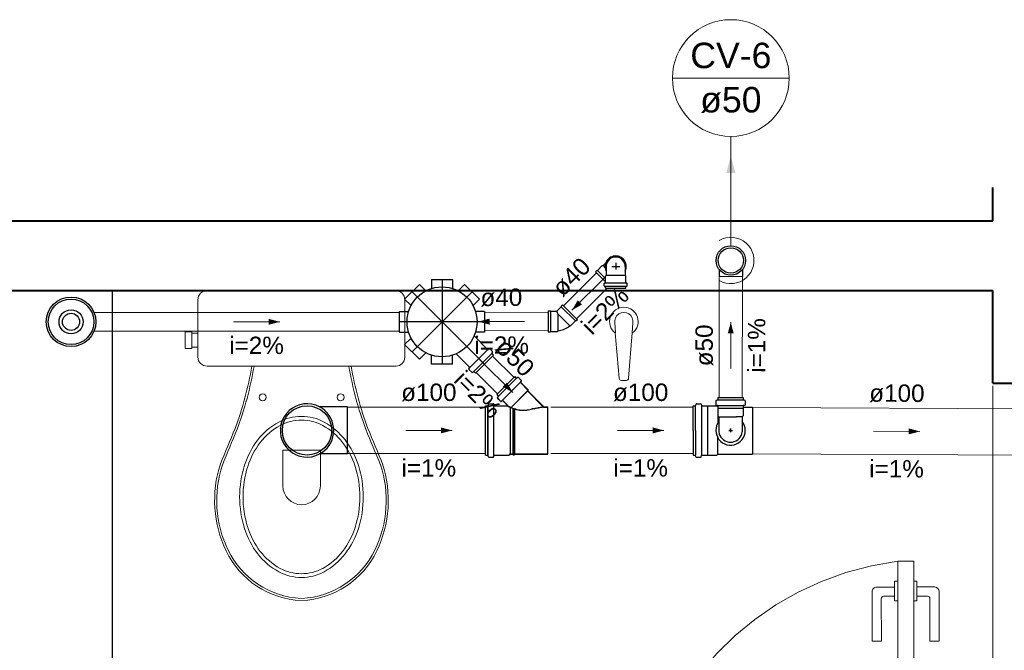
# Model space of a CAD drawing. Header units: millimetres. Extents: x 26 to 1362, y 24 to 358.
# Tile 227 of 256: x 1130.46 to 1138.96, y 304.87 to 310.32. Entities that reach past the tile are written whole.
import ezdxf
from ezdxf.lldxf.tags import DXFTag

# ---------------------------------------------------------------- set-up
doc = ezdxf.new("R2010")
doc.units = ezdxf.units.MM
doc.linetypes.add('HIDDEN2', pattern=[4.7625, 3.175, -1.5875])
for name, color, linetype in [('ARQ-PISO', 8, 'Continuous'), ('Simbolos', 5, 'Continuous'), ('Simbolos_int', 2, 'Continuous')]:
    doc.layers.add(name, color=color, linetype=linetype)
for name, color, linetype, lineweight in [('CV-Condutos', 1, 'Continuous', 5), ('CV-Indicação coluna', 5, 'Continuous', 5), ('CV-Sentido conduto', 9, 'Continuous', 5), ('CV-Textos conduto', 7, 'Continuous', 5), ('MB_ALVENARIA', 7, 'Continuous', 40), ('MB_ESQUADRIA', 7, 'Continuous', 5), ('MB_MOBILIÁRIO', 8, 'Continuous', 13), ('TQ-Condutos', 3, 'Continuous', 5), ('TQ-Sentido conduto', 9, 'Continuous', 5), ('TQ-Textos conduto', 7, 'Continuous', 5)]:
    doc.layers.add(name, color=color, linetype=linetype, lineweight=lineweight)
doc.styles.add('arial', font='arial.ttf')
tags = doc.linetypes.add('DASHDOT', pattern=[1, 0.5, -0.25, 0, -0.25]).pattern_tags.tags
tags[10:11] = [DXFTag(74, 4), DXFTag(75, 0), DXFTag(340, '0'), DXFTag(46, 1.0), DXFTag(50, 0.0), DXFTag(44, 0.0), DXFTag(45, 0.0)]
tags[8:9] = [DXFTag(74, 4), DXFTag(75, 0), DXFTag(340, '0'), DXFTag(46, 1.0), DXFTag(50, 0.0), DXFTag(44, 0.0), DXFTag(45, 0.0)]
tags[6:7] = [DXFTag(74, 4), DXFTag(75, 0), DXFTag(340, '0'), DXFTag(46, 1.0), DXFTag(50, 0.0), DXFTag(44, 0.0), DXFTag(45, 0.0)]
tags[4:5] = [DXFTag(74, 4), DXFTag(75, 0), DXFTag(340, '0'), DXFTag(46, 1.0), DXFTag(50, 0.0), DXFTag(44, 0.0), DXFTag(45, 0.0)]

msp = doc.modelspace()

# ---------------------------------------------------------------- hatches: boundary and pattern name
at = {"layer": 'CV-Condutos', "linetype": 'Continuous'}
msp.add_hatch(color=256, dxfattribs=at).paths.add_polyline_path([(1136.5962, 309.1365), (1136.5574, 308.9916), (1136.635, 308.9916)])
at = {"layer": 'CV-Sentido conduto', "linetype": 'Continuous'}
msp.add_hatch(color=256, dxfattribs=at).paths.add_polyline_path([(1136.5954, 307.7023), (1136.5694, 307.6058), (1136.6211, 307.6057)])
at = {"layer": 'TQ-Sentido conduto', "linetype": 'Continuous'}
for points in [[(1135.2247, 307.8059), (1135.3113, 307.8559), (1135.2747, 307.8925)], [(1132.7024, 307.7063), (1132.6058, 307.7322), (1132.6058, 307.6804)], [(1134.4166, 307.7077), (1134.5133, 307.6823), (1134.5131, 307.734)], [(1134.7138, 307.0958), (1134.6638, 307.1824), (1134.6272, 307.1458)], [(1134.1897, 306.7682), (1134.0931, 306.7941), (1134.0931, 306.7423)], [(1136.0177, 306.7682), (1135.9211, 306.7941), (1135.9211, 306.7423)], [(1138.2279, 306.7595), (1138.1314, 306.7859), (1138.1312, 306.7342)]]:
    msp.add_hatch(color=256, dxfattribs=at).paths.add_polyline_path(points)

# ---------------------------------------------------------------- linework, layer by layer
for p, q in [((1136.4846, 307.0526), (1136.4845, 307.0352)), ((1136.4846, 307.0526), (1136.7033, 307.0526)), ((1136.7033, 307.0526), (1136.7033, 307.0352)), ((1136.2704, 306.7675), (1136.2704, 306.9807)), ((1136.2912, 306.7675), (1136.2912, 306.9807)), ((1136.3421, 306.983), (1136.3421, 306.5544)), ((1136.395, 306.9797), (1136.395, 306.5554)), ((1136.4667, 307.0243), (1136.4667, 306.9892)), ((1136.4697, 307.0281), (1136.4816, 307.0313)), ((1136.4704, 306.9852), (1136.4809, 306.9843)), ((1136.4828, 306.9709), (1136.4828, 306.8301)), ((1136.4845, 307.0321), (1136.7033, 307.0321)), ((1136.4845, 306.984), (1136.7033, 306.984)), ((1136.4845, 306.9803), (1136.4845, 306.9616)), ((1136.7033, 306.9803), (1136.7033, 306.9616)), ((1136.7182, 307.0281), (1136.7063, 307.0313)), ((1136.7175, 306.9852), (1136.707, 306.9843)), ((1136.7212, 307.0243), (1136.7211, 306.9892)), ((1136.7824, 306.9706), (1136.7824, 306.5642)), ((1136.4853, 306.9608), (1136.7025, 306.9608)), ((1136.4853, 306.9608), (1136.4853, 306.8936)), ((1136.4853, 306.8936), (1136.4925, 306.8864)), ((1136.4925, 306.8864), (1136.6409, 306.8864)), ((1136.4925, 306.8864), (1136.4925, 306.7554)), ((1136.6953, 306.8864), (1136.6409, 306.8864)), ((1136.7025, 306.8936), (1136.6953, 306.8864)), ((1136.6953, 306.8864), (1136.6953, 306.7554)), ((1136.7025, 306.9608), (1136.7025, 306.8936)), ((1136.2704, 306.7675), (1136.2704, 306.5544)), ((1136.2912, 306.7675), (1136.2912, 306.5544)), ((1136.5779, 306.7682), (1136.6099, 306.7682)), ((1136.5939, 306.7842), (1136.5939, 306.7522)), ((1136.5939, 306.7682), (1136.5939, 306.7842)), ((1136.4828, 306.5642), (1136.4828, 306.7063))]:
    msp.add_line(p, q)
for points in [[(1136.4697, 307.0281), (1136.4692, 307.0279), (1136.4686, 307.0277), (1136.4682, 307.0273), (1136.4678, 307.0269), (1136.4674, 307.0265), (1136.4671, 307.026), (1136.4669, 307.0254), (1136.4668, 307.0248), (1136.4667, 307.0243)], [(1136.4667, 306.9892), (1136.4668, 306.9885), (1136.467, 306.9879), (1136.4672, 306.9873), (1136.4676, 306.9867), (1136.468, 306.9862), (1136.4685, 306.9858), (1136.4691, 306.9855), (1136.4697, 306.9853), (1136.4704, 306.9852)], [(1136.4845, 306.9803), (1136.4845, 306.981), (1136.4843, 306.9816), (1136.4841, 306.9822), (1136.4837, 306.9828), (1136.4833, 306.9832), (1136.4827, 306.9836), (1136.4822, 306.984), (1136.4815, 306.9842), (1136.4809, 306.9843)], [(1136.4816, 307.0313), (1136.4821, 307.0315), (1136.4826, 307.0318), (1136.4831, 307.0321), (1136.4835, 307.0325), (1136.4839, 307.033), (1136.4842, 307.0335), (1136.4844, 307.034), (1136.4845, 307.0346), (1136.4845, 307.0352)], [(1136.7033, 307.0352), (1136.7034, 307.0346), (1136.7035, 307.034), (1136.7037, 307.0335), (1136.704, 307.033), (1136.7044, 307.0325), (1136.7048, 307.0321), (1136.7052, 307.0318), (1136.7058, 307.0315), (1136.7063, 307.0313)], [(1136.707, 306.9843), (1136.7063, 306.9842), (1136.7057, 306.984), (1136.7051, 306.9836), (1136.7046, 306.9832), (1136.7042, 306.9828), (1136.7038, 306.9822), (1136.7036, 306.9816), (1136.7034, 306.981), (1136.7033, 306.9803)], [(1136.7175, 306.9852), (1136.7181, 306.9853), (1136.7188, 306.9855), (1136.7193, 306.9858), (1136.7199, 306.9862), (1136.7203, 306.9867), (1136.7207, 306.9873), (1136.7209, 306.9879), (1136.7211, 306.9885), (1136.7211, 306.9892)], [(1136.7211, 307.0243), (1136.7211, 307.0248), (1136.721, 307.0254), (1136.7208, 307.026), (1136.7205, 307.0265), (1136.7201, 307.0269), (1136.7197, 307.0273), (1136.7192, 307.0277), (1136.7187, 307.0279), (1136.7182, 307.0281)], [(1136.4925, 306.845), (1136.4813, 306.8274), (1136.4732, 306.8081), (1136.4683, 306.7878), (1136.4667, 306.767), (1136.4687, 306.7462), (1136.4739, 306.726), (1136.4825, 306.7069), (1136.494, 306.6895), (1136.5082, 306.6742), (1136.5247, 306.6615), (1136.5431, 306.6516), (1136.5629, 306.6448), (1136.5835, 306.6414), (1136.6044, 306.6414), (1136.625, 306.6448), (1136.6448, 306.6516), (1136.6632, 306.6615), (1136.6797, 306.6742), (1136.6939, 306.6895), (1136.7054, 306.7069), (1136.7139, 306.726), (1136.7192, 306.7462), (1136.7211, 306.767), (1136.7196, 306.7878), (1136.7147, 306.8081), (1136.7065, 306.8274), (1136.6953, 306.845)], [(1136.4925, 306.7554), (1136.4959, 306.7394), (1136.5018, 306.7241), (1136.51, 306.7099), (1136.5204, 306.6972), (1136.5327, 306.6864), (1136.5466, 306.6776), (1136.5617, 306.6712), (1136.5776, 306.6673), (1136.5939, 306.666), (1136.6103, 306.6673), (1136.6262, 306.6712), (1136.6413, 306.6776), (1136.6552, 306.6864), (1136.6675, 306.6972), (1136.6779, 306.7099), (1136.6861, 306.7241), (1136.692, 306.7394), (1136.6953, 306.7554)]]:
    msp.add_lwpolyline(points)
at = {"layer": 'ARQ-PISO'}
msp.add_lwpolyline([(1131.2566, 307.9777), (1131.2566, 303.1777)], dxfattribs=at)
at = {"layer": 'CV-Condutos'}
for p, q in [((1136.4944, 307.0526), (1136.496, 308.0994)), ((1136.6944, 307.0526), (1136.696, 308.0991))]:
    msp.add_line(p, q, dxfattribs=at)
for points in [[(1136.5962, 308.4365), (1136.5962, 309.1365)], [(1136.4962, 308.0632), (1136.5242, 308.0499), (1136.5539, 308.041), (1136.5846, 308.0368), (1136.6156, 308.0374), (1136.6461, 308.0428), (1136.6754, 308.0528), (1136.7029, 308.0673), (1136.7277, 308.0858), (1136.7494, 308.1079), (1136.7675, 308.1331), (1136.7814, 308.1608), (1136.7908, 308.1903), (1136.7956, 308.221), (1136.7956, 308.252), (1136.7908, 308.2826), (1136.7814, 308.3121), (1136.7675, 308.3398), (1136.7494, 308.365), (1136.7277, 308.3871), (1136.7029, 308.4057), (1136.6754, 308.4201), (1136.6461, 308.4301), (1136.6156, 308.4355), (1136.5846, 308.4361), (1136.5539, 308.4319), (1136.5242, 308.423), (1136.4962, 308.4097)]]:
    msp.add_lwpolyline(points, dxfattribs=at)
at = {"layer": 'CV-Indicação coluna'}
for p, q in [((1136.0917, 309.8115), (1137.1007, 309.8115)), ((1136.5962, 309.307), (1136.5962, 308.3637))]:
    msp.add_line(p, q, dxfattribs=at)
msp.add_circle((1136.5962, 309.8115), 0.5045, dxfattribs=at)
at = {"layer": 'CV-Sentido conduto'}
msp.add_lwpolyline([(1136.5948, 307.3023), (1136.5954, 307.7023)], dxfattribs=at)
at = {"layer": 'MB_ALVENARIA'}
for p, q in [((1138.8566, 308.5777), (1138.8566, 308.8653)), ((1138.8566, 307.1777), (1138.8566, 307.9777))]:
    msp.add_line(p, q, dxfattribs=at)
for points in [[(1121.2566, 308.5777), (1138.8566, 308.5777)], [(1127.2566, 307.9777), (1138.8566, 307.9777)], [(1138.8566, 307.1777), (1139.4566, 307.1777)]]:
    msp.add_lwpolyline(points, dxfattribs=at)
at = {"layer": 'MB_ESQUADRIA'}
for p, q in [((1138.0349, 305.4661), (1138.0095, 305.4661)), ((1138.0095, 305.4661), (1138.0096, 305.2955)), ((1138.0349, 305.4661), (1138.0095, 305.4661)), ((1138.0095, 305.4661), (1138.0096, 305.2955)), ((1138.1749, 305.4661), (1138.2003, 305.4662)), ((1138.1749, 305.4661), (1138.2003, 305.4662)), ((1138.2003, 305.4662), (1138.2004, 305.2956)), ((1138.2003, 305.4662), (1138.2004, 305.2956)), ((1137.815, 305.3757), (1137.8152, 304.9477)), ((1137.815, 305.3757), (1137.8152, 304.9477)), ((1138.0096, 305.4158), (1137.855, 305.4157)), ((1138.0096, 305.4158), (1137.855, 305.4157)), ((1138.2003, 305.4159), (1138.3549, 305.416)), ((1138.2003, 305.4159), (1138.3549, 305.416)), ((1138.3949, 305.376), (1138.3951, 304.948)), ((1138.3949, 305.376), (1138.3951, 304.948)), ((1137.8952, 304.9478), (1137.8951, 305.3158)), ((1137.8952, 304.9478), (1137.8951, 305.3158)), ((1137.915, 305.3358), (1138.0096, 305.3358)), ((1137.915, 305.3358), (1138.0096, 305.3358)), ((1138.0096, 305.2955), (1138.035, 305.2955)), ((1138.0096, 305.2955), (1138.035, 305.2955)), ((1138.2004, 305.2956), (1138.175, 305.2956)), ((1138.2004, 305.2956), (1138.175, 305.2956)), ((1138.2949, 305.336), (1138.2004, 305.3359)), ((1138.2949, 305.336), (1138.2004, 305.3359)), ((1138.3151, 304.948), (1138.3149, 305.316)), ((1138.3151, 304.948), (1138.3149, 305.316)), ((1137.8152, 304.9477), (1137.8952, 304.9478)), ((1137.8152, 304.9477), (1137.8952, 304.9478)), ((1138.3951, 304.948), (1138.3151, 304.948)), ((1138.3951, 304.948), (1138.3151, 304.948))]:
    msp.add_line(p, q, dxfattribs=at)
at = {"layer": 'MB_ESQUADRIA', "linetype": 'HIDDEN2'}
msp.add_lwpolyline([(1138.8566, 303.9777), (1138.8566, 307.1777)], dxfattribs=at)
at = {"layer": 'MB_ESQUADRIA'}
msp.add_lwpolyline([(1138.0364, 305.6377), (1138.0364, 303.2377), (1138.1764, 303.2377), (1138.1764, 305.6377), (1138.0364, 305.6377)], dxfattribs=at)
at = {"layer": 'MB_ESQUADRIA', "linetype": 'HIDDEN2'}
msp.add_arc((1138.3655, 303.0639), 2.5947, 97.28537, 176.15984, dxfattribs=at)
msp.add_arc((1138.3655, 303.0639), 2.5947, 97.28537, 176.15984, dxfattribs=at)
at = {"layer": 'MB_ESQUADRIA'}
for centre, radius, start, end in [((1137.855, 305.3757), 0.04, 90.02893, 180.02893), ((1137.855, 305.3757), 0.04, 90.02893, 180.02893), ((1138.3549, 305.376), 0.04, 0.02893, 90.02893), ((1138.3549, 305.376), 0.04, 0.02893, 90.02893), ((1137.9151, 305.3158), 0.02, 90.02893, 180.02893), ((1137.9151, 305.3158), 0.02, 90.02893, 180.02893), ((1138.2949, 305.316), 0.02, 0.02893, 90.02893), ((1138.2949, 305.316), 0.02, 0.02893, 90.02893)]:
    msp.add_arc(centre, radius, start, end, dxfattribs=at)
at = {"layer": 'MB_MOBILIÁRIO'}
for p, q in [((1132.0769, 307.9777), (1133.7062, 307.9777)), ((1135.595, 307.6963), (1135.6017, 307.6112)), ((1135.7509, 307.6963), (1135.7443, 307.611)), ((1135.5983, 307.6099), (1135.6321, 307.2194)), ((1135.7443, 307.611), (1135.7138, 307.2194)), ((1135.6521, 307.2009), (1135.6939, 307.2009))]:
    msp.add_line(p, q, dxfattribs=at)
for points in [[(1132.0769, 307.9777), (1132.0769, 307.9777), (1132.0454, 307.972), (1132.0197, 307.9548), (1132.0025, 307.9291), (1131.9968, 307.8976), (1131.9968, 307.4022), (1131.9968, 307.4022), (1132.0025, 307.3707), (1132.0197, 307.3449), (1132.0454, 307.3278), (1132.0769, 307.322), (1132.8901, 307.322)], [(1133.7062, 307.9777), (1133.7062, 307.9777), (1133.7377, 307.972), (1133.7606, 307.9548), (1133.7778, 307.9291), (1133.7835, 307.8976), (1133.7835, 307.4022), (1133.7835, 307.4022), (1133.7778, 307.3707), (1133.7606, 307.3449), (1133.7377, 307.3278), (1133.7062, 307.322), (1132.8901, 307.322)], [(1131.9452, 307.4767), (1131.8851, 307.4767), (1131.8851, 307.5482), (1131.8851, 307.6198), (1131.9452, 307.6198), (1131.9452, 307.6084), (1131.9968, 307.6084)], [(1131.9452, 307.6084), (1131.9452, 307.4881)], [(1131.9452, 307.4881), (1131.9968, 307.4881)], [(1131.9452, 307.4767), (1131.9452, 307.4881)], [(1132.4807, 307.3192), (1132.4807, 307.3192), (1132.4814, 307.322)], [(1133.2996, 307.3192), (1133.2996, 307.3192), (1133.2988, 307.322)], [(1132.7298, 306.2884), (1132.7298, 306.5976), (1132.893, 306.5976)], [(1133.0533, 306.2884), (1133.0533, 306.5976), (1132.8901, 306.5976)]]:
    msp.add_lwpolyline(points, dxfattribs=at)
for points in [[(1132.8901, 306.8897, 0.124451), (1132.6936, 306.84), (1132.6936, 306.84, 0.105729), (1132.5128, 306.6859), (1132.5128, 306.6859, 0.086876), (1132.399, 306.4677), (1132.399, 306.4677, 0.077041), (1132.3566, 306.1939), (1132.3566, 306.1939, 0.077041), (1132.399, 305.9201), (1132.399, 305.9201, 0.086876), (1132.5128, 305.7019), (1132.5128, 305.7019, 0.105729), (1132.6936, 305.5478), (1132.6936, 305.5478, 0.124451), (1132.8901, 305.4981), (1132.8901, 305.4981, 0.124451), (1133.0866, 305.5478), (1133.0866, 305.5478, 0.105729), (1133.2674, 305.7019), (1133.2674, 305.7019, 0.086876), (1133.3812, 305.9201), (1133.3812, 305.9201, 0.077041), (1133.4237, 306.1939), (1133.4237, 306.1939, 0.077041), (1133.3812, 306.4677), (1133.3812, 306.4677, 0.086876), (1133.2674, 306.6859), (1133.2674, 306.6859, 0.105729), (1133.0866, 306.84), (1133.0866, 306.84, 0.124451), (1132.8901, 306.8897), (1132.8901, 306.8897)], [(1132.8901, 306.8572, 0.124451), (1132.7064, 306.8107), (1132.7064, 306.8107, 0.105729), (1132.5351, 306.6647), (1132.5351, 306.6647, 0.086876), (1132.4266, 306.4566), (1132.4266, 306.4566, 0.077041), (1132.3858, 306.1939), (1132.3858, 306.1939, 0.077041), (1132.4266, 305.9312), (1132.4266, 305.9312, 0.086876), (1132.5351, 305.723), (1132.5351, 305.723, 0.105729), (1132.7064, 305.5771), (1132.7064, 305.5771, 0.124451), (1132.8901, 305.5306), (1132.8901, 305.5306, 0.124451), (1133.0739, 305.5771), (1133.0739, 305.5771, 0.105729), (1133.2451, 305.723), (1133.2451, 305.723, 0.086876), (1133.3537, 305.9312), (1133.3537, 305.9312, 0.077041), (1133.3944, 306.1939), (1133.3944, 306.1939, 0.077041), (1133.3537, 306.4566), (1133.3537, 306.4566, 0.086876), (1133.2451, 306.6647), (1133.2451, 306.6647, 0.105729), (1133.0739, 306.8107), (1133.0739, 306.8107, 0.124451), (1132.8901, 306.8572), (1132.8901, 306.8572)]]:
    msp.add_lwpolyline(points, format="xyb", dxfattribs=at)
for centre in [(1132.5551, 307.0543), (1133.228, 307.0543)]:
    msp.add_circle(centre, 0.0301, dxfattribs=at)
for centre, radius, start, end in [((1135.6729, 307.7085), 0.1236, 307.13786, 232.86214), ((1135.673, 307.7085), 0.0789, 351.10748, 188.89252), ((1129.4566, 307.8435), 3.0503, 339.69088, 350.16298), ((1129.4566, 307.8435), 3.0692, 339.69088, 350.16298), ((1136.3237, 307.8435), 3.0692, 189.83702, 200.30912), ((1136.3237, 307.8435), 3.0503, 189.83702, 200.30912), ((1135.6521, 307.2209), 0.02, 184.44626, 270), ((1135.6939, 307.2209), 0.02, 270, 355.55374), ((1025.6394, 350.9323), 115.4519, 337.353796, 337.518324), ((1031.3918, 348.5372), 109.2398, 337.351445, 337.525735), ((1234.3884, 348.5372), 109.2398, 202.474265, 202.648555), ((1240.1408, 350.9323), 115.4519, 202.481676, 202.646204), ((1133.1601, 306.1652), 1.0195, 162.09039, 205.44583), ((1133.1453, 306.1643), 0.9868, 161.86702, 205.76246), ((1132.635, 306.1643), 0.9868, 334.23754, 18.13298), ((1132.6202, 306.1652), 1.0195, 334.55417, 17.90961), ((1132.8916, 306.2884), 0.1618, 180, 0), ((1132.9233, 306.0572), 0.7593, 205.76246, 267.20811), ((1132.9233, 306.0572), 0.7403, 205.76246, 267.20811), ((1132.8569, 306.0572), 0.7403, 272.79189, 334.23754), ((1132.8569, 306.0572), 0.7593, 272.79189, 334.23754)]:
    msp.add_arc(centre, radius, start, end, dxfattribs=at)
at = {"layer": 'Simbolos'}
for p, q in [((1135.4444, 308.1492), (1135.4868, 308.1916)), ((1135.4868, 308.1916), (1135.4937, 308.1917)), ((1135.5163, 308.2144), (1135.4937, 308.1917)), ((1135.5198, 308.1837), (1135.5199, 308.1447)), ((1135.6846, 308.1838), (1135.6846, 308.1448)), ((1136.4947, 308.1598), (1136.4946, 308.0994)), ((1136.6975, 308.1595), (1136.6974, 308.0991)), ((1134.0133, 308.0723), (1134.0133, 307.9945)), ((1134.0133, 308.0723), (1134.1933, 308.0723)), ((1134.1933, 308.0723), (1134.1933, 307.9945)), ((1135.4275, 308.1379), (1135.4387, 308.1492)), ((1135.4275, 308.1379), (1135.5141, 308.0513)), ((1135.4387, 308.1492), (1135.4444, 308.1492)), ((1135.5141, 308.1017), (1135.5199, 308.1075)), ((1135.5141, 308.045), (1135.5141, 308.1017)), ((1135.5199, 308.1447), (1135.5199, 308.1075)), ((1135.6846, 308.1448), (1135.6847, 308.1076)), ((1135.6905, 308.1018), (1135.6847, 308.1076)), ((1135.6905, 308.0451), (1135.6905, 308.1018)), ((1133.7809, 307.9014), (1133.9081, 308.0287)), ((1133.9081, 308.0287), (1133.9631, 307.9738)), ((1134.2985, 308.0287), (1134.2435, 307.9738)), ((1134.2985, 308.0287), (1134.4257, 307.9014)), ((1135.5021, 308.0175), (1135.5021, 308.0366)), ((1135.5051, 308.0136), (1135.5111, 308.012)), ((1135.5057, 308.0406), (1135.5104, 308.041)), ((1135.5141, 307.9957), (1135.5141, 308.0082)), ((1135.5141, 307.9957), (1135.6905, 307.9958)), ((1135.6905, 307.9958), (1135.6905, 308.0082)), ((1135.6995, 308.0137), (1135.6935, 308.0121)), ((1135.6988, 308.0407), (1135.6941, 308.0411)), ((1135.7025, 308.0176), (1135.7025, 308.0367)), ((1133.7809, 307.9014), (1133.8358, 307.8465)), ((1134.4257, 307.9014), (1134.3708, 307.8465)), ((1135.1313, 307.8363), (1135.0934, 307.798)), ((1135.1426, 307.8533), (1135.1313, 307.842)), ((1135.1313, 307.842), (1135.1313, 307.8363)), ((1135.1426, 307.8533), (1135.2721, 307.7249)), ((1133.7373, 307.7963), (1133.815, 307.7963)), ((1133.7373, 307.6163), (1133.7373, 307.7963)), ((1134.4693, 307.7963), (1134.3916, 307.7963)), ((1134.4693, 307.7963), (1134.4693, 307.6163)), ((1135.0195, 307.8017), (1135.0355, 307.8018)), ((1135.0195, 307.8017), (1135.0203, 307.6193)), ((1135.0355, 307.8018), (1135.0395, 307.7978)), ((1135.0395, 307.7978), (1135.0934, 307.798)), ((1135.213, 307.6709), (1135.2062, 307.6709)), ((1135.2552, 307.7136), (1135.213, 307.6709)), ((1135.2609, 307.7136), (1135.2552, 307.7136)), ((1135.2721, 307.7249), (1135.2609, 307.7136)), ((1133.7373, 307.6163), (1133.815, 307.6163)), ((1133.7809, 307.5111), (1133.8358, 307.5661)), ((1134.4958, 307.4685), (1134.3797, 307.5846)), ((1134.4693, 307.6163), (1134.3916, 307.6163)), ((1135.0203, 307.6193), (1135.0364, 307.6193)), ((1135.0364, 307.6193), (1135.0404, 307.6234)), ((1135.0404, 307.6234), (1135.1003, 307.6237)), ((1135.1003, 307.6237), (1135.1051, 307.6285)), ((1133.9081, 307.3838), (1133.7809, 307.5111)), ((1133.9081, 307.3838), (1133.9631, 307.4388)), ((1134.0133, 307.3403), (1134.0133, 307.418)), ((1134.1933, 307.3403), (1134.1933, 307.418)), ((1134.3411, 307.3137), (1134.225, 307.4299)), ((1134.5469, 307.4173), (1134.3922, 307.2626)), ((1134.5093, 307.475), (1134.5012, 307.4682)), ((1134.5395, 307.45), (1134.5147, 307.4747)), ((1134.5401, 307.4451), (1134.534, 307.4345)), ((1134.5469, 307.4173), (1134.5346, 307.4297)), ((1134.1933, 307.3403), (1134.0133, 307.3403)), ((1134.3346, 307.3002), (1134.3414, 307.3083)), ((1134.3596, 307.2701), (1134.3348, 307.2948)), ((1134.3644, 307.2694), (1134.3751, 307.2756)), ((1134.3922, 307.2626), (1134.3799, 307.2749)), ((1134.5755, 307.0773), (1134.7303, 307.232)), ((1134.5765, 307.0783), (1134.7313, 307.233)), ((1134.7303, 307.232), (1134.7425, 307.2197)), ((1134.7313, 307.233), (1134.7435, 307.2207)), ((1134.758, 307.2252), (1134.7474, 307.2191)), ((1134.759, 307.2262), (1134.7484, 307.2201)), ((1134.7629, 307.2246), (1134.7877, 307.1998)), ((1134.7639, 307.2256), (1134.7887, 307.2008)), ((1134.7879, 307.1944), (1134.7811, 307.1863)), ((1134.7813, 307.1809), (1134.8421, 307.1202)), ((1134.7889, 307.1954), (1134.7821, 307.1873)), ((1134.7823, 307.1819), (1134.8431, 307.1212)), ((1134.5755, 307.0773), (1134.5879, 307.065)), ((1134.5765, 307.0783), (1134.5889, 307.066)), ((1134.5823, 307.0495), (1134.5885, 307.0602)), ((1134.5833, 307.0505), (1134.5895, 307.0612)), ((1134.8421, 307.1202), (1134.8421, 307.1089)), ((1134.8421, 307.1089), (1134.9806, 306.9704)), ((1134.8431, 307.1212), (1134.8431, 307.1099)), ((1134.8431, 307.1099), (1134.9816, 306.9714)), ((1133.2885, 306.9714), (1133.0471, 306.9714)), ((1134.4784, 306.5542), (1134.4784, 306.9802)), ((1134.4784, 306.9802), (1134.4962, 306.9802)), ((1134.4794, 306.5552), (1134.4794, 306.9812)), ((1134.4794, 306.9812), (1134.4972, 306.9812)), ((1134.5031, 306.9948), (1134.5, 306.9831)), ((1134.5041, 306.9958), (1134.501, 306.9841)), ((1134.507, 306.9978), (1134.5449, 306.9978)), ((1134.508, 306.9988), (1134.5459, 306.9988)), ((1134.5488, 306.9941), (1134.5497, 306.9838)), ((1134.5498, 306.9951), (1134.5507, 306.9848)), ((1134.5537, 306.9802), (1134.663, 306.9802)), ((1134.5547, 306.9812), (1134.664, 306.9812)), ((1134.583, 307.0447), (1134.6078, 307.0199)), ((1134.584, 307.0457), (1134.6088, 307.0209)), ((1134.6132, 307.0197), (1134.6212, 307.0265)), ((1134.6142, 307.0207), (1134.6222, 307.0275)), ((1134.6266, 307.0262), (1134.6659, 306.987)), ((1134.6276, 307.0272), (1134.6669, 306.988)), ((1134.9806, 306.9704), (1135.0164, 306.9704)), ((1134.9816, 306.9714), (1135.0174, 306.9714)), ((1135.0164, 306.564), (1135.0164, 306.9704)), ((1135.0174, 306.565), (1135.0174, 306.9714)), ((1136.2704, 306.9807), (1136.2882, 306.9807)), ((1136.2951, 306.9953), (1136.292, 306.9836)), ((1136.299, 306.9983), (1136.3368, 306.9983)), ((1136.3408, 306.9946), (1136.3417, 306.9843)), ((1136.3457, 306.9807), (1136.394, 306.9807)), ((1136.394, 306.9807), (1136.395, 306.9797)), ((1136.395, 306.9797), (1136.474, 306.9797)), ((1136.474, 306.9797), (1136.4828, 306.9709)), ((1136.4828, 306.9706), (1136.4845, 306.9706)), ((1136.7033, 306.9706), (1136.7824, 306.9706)), ((1133.2885, 306.565), (1133.0471, 306.565)), ((1134.4784, 306.5542), (1134.4962, 306.5542)), ((1134.4794, 306.5552), (1134.4972, 306.5552)), ((1134.5031, 306.5395), (1134.5, 306.5512)), ((1134.5041, 306.5405), (1134.501, 306.5522)), ((1134.5488, 306.5402), (1134.5497, 306.5505)), ((1134.5498, 306.5412), (1134.5507, 306.5515)), ((1134.5537, 306.5542), (1134.681, 306.5542)), ((1134.5547, 306.5552), (1134.682, 306.5552)), ((1134.681, 306.5542), (1134.6908, 306.564)), ((1134.682, 306.5552), (1134.6918, 306.565)), ((1134.6908, 306.564), (1134.7156, 306.564)), ((1134.6918, 306.565), (1134.7166, 306.565)), ((1134.7156, 306.564), (1134.7161, 306.558)), ((1134.7161, 306.558), (1134.7279, 306.558)), ((1134.7166, 306.565), (1134.7171, 306.559)), ((1134.7171, 306.559), (1134.7289, 306.559)), ((1134.7284, 306.564), (1134.7279, 306.558)), ((1134.7284, 306.564), (1135.0164, 306.564)), ((1134.7294, 306.565), (1134.7289, 306.559)), ((1134.7294, 306.565), (1135.0174, 306.565)), ((1136.2704, 306.5544), (1136.2882, 306.5544)), ((1136.2951, 306.5397), (1136.292, 306.5514)), ((1136.3408, 306.5404), (1136.3417, 306.5507)), ((1136.3457, 306.5544), (1136.394, 306.5544)), ((1136.394, 306.5544), (1136.395, 306.5554)), ((1136.395, 306.5554), (1136.474, 306.5554)), ((1136.474, 306.5554), (1136.4828, 306.5642)), ((1136.4828, 306.5642), (1136.7824, 306.5642)), ((1134.507, 306.5366), (1134.5449, 306.5366)), ((1134.508, 306.5376), (1134.5459, 306.5376)), ((1136.299, 306.5368), (1136.3368, 306.5368))]:
    msp.add_line(p, q, dxfattribs=at)
for points in [[(1135.6846, 308.1838), (1135.6833, 308.1981), (1135.6796, 308.212), (1135.6735, 308.225), (1135.6653, 308.2368), (1135.6551, 308.2469), (1135.6434, 308.2551), (1135.6304, 308.2612), (1135.6165, 308.2649), (1135.6022, 308.2661), (1135.5879, 308.2649), (1135.574, 308.2612), (1135.561, 308.2551), (1135.5493, 308.2468), (1135.5391, 308.2367), (1135.5309, 308.2249), (1135.5248, 308.2119), (1135.5211, 308.198), (1135.5199, 308.1837)], [(1135.5058, 308.0406), (1135.5051, 308.0405), (1135.5045, 308.0403), (1135.5039, 308.04), (1135.5034, 308.0396), (1135.5029, 308.0391), (1135.5026, 308.0385), (1135.5023, 308.0379), (1135.5022, 308.0373), (1135.5021, 308.0366)], [(1135.5021, 308.0175), (1135.5022, 308.0169), (1135.5023, 308.0164), (1135.5025, 308.0158), (1135.5028, 308.0153), (1135.5031, 308.0149), (1135.5035, 308.0144), (1135.504, 308.0141), (1135.5045, 308.0138), (1135.5051, 308.0136)], [(1135.5104, 308.041), (1135.5111, 308.0411), (1135.5117, 308.0413), (1135.5123, 308.0416), (1135.5128, 308.042), (1135.5133, 308.0425), (1135.5136, 308.0431), (1135.5139, 308.0437), (1135.514, 308.0443), (1135.5141, 308.045)], [(1135.5141, 308.0082), (1135.5141, 308.0087), (1135.5139, 308.0093), (1135.5137, 308.0098), (1135.5135, 308.0104), (1135.5131, 308.0108), (1135.5127, 308.0112), (1135.5122, 308.0116), (1135.5117, 308.0118), (1135.5111, 308.012)], [(1135.6905, 308.0451), (1135.6906, 308.0444), (1135.6907, 308.0438), (1135.691, 308.0432), (1135.6913, 308.0426), (1135.6918, 308.0421), (1135.6923, 308.0417), (1135.6929, 308.0414), (1135.6935, 308.0412), (1135.6942, 308.0411)], [(1135.6935, 308.0121), (1135.6929, 308.0119), (1135.6924, 308.0117), (1135.692, 308.0113), (1135.6915, 308.0109), (1135.6912, 308.0104), (1135.6909, 308.0099), (1135.6907, 308.0094), (1135.6906, 308.0088), (1135.6905, 308.0082)], [(1135.7025, 308.0367), (1135.7024, 308.0374), (1135.7023, 308.038), (1135.702, 308.0386), (1135.7017, 308.0392), (1135.7012, 308.0397), (1135.7007, 308.0401), (1135.7001, 308.0404), (1135.6995, 308.0406), (1135.6988, 308.0407)], [(1135.6995, 308.0137), (1135.7001, 308.0139), (1135.7006, 308.0142), (1135.7011, 308.0145), (1135.7015, 308.015), (1135.7019, 308.0154), (1135.7021, 308.0159), (1135.7023, 308.0165), (1135.7025, 308.017), (1135.7025, 308.0176)], [(1135.1051, 307.6285), (1135.1172, 307.6308), (1135.1291, 307.6337), (1135.1409, 307.6372), (1135.1525, 307.6414), (1135.1638, 307.6461), (1135.1749, 307.6515), (1135.1856, 307.6574), (1135.1961, 307.6639), (1135.2062, 307.6709)], [(1134.5147, 307.4747), (1134.5142, 307.4752), (1134.5136, 307.4755), (1134.513, 307.4757), (1134.5124, 307.4759), (1134.5117, 307.4759), (1134.5111, 307.4758), (1134.5104, 307.4756), (1134.5099, 307.4754), (1134.5093, 307.475)], [(1134.4958, 307.4685), (1134.4963, 307.468), (1134.4969, 307.4677), (1134.4975, 307.4675), (1134.4981, 307.4673), (1134.4988, 307.4673), (1134.4995, 307.4674), (1134.5001, 307.4676), (1134.5007, 307.4678), (1134.5012, 307.4682)], [(1134.534, 307.4345), (1134.5337, 307.434), (1134.5336, 307.4334), (1134.5335, 307.4328), (1134.5335, 307.4322), (1134.5335, 307.4317), (1134.5337, 307.4311), (1134.5339, 307.4306), (1134.5342, 307.4301), (1134.5346, 307.4297)], [(1134.5401, 307.4451), (1134.5404, 307.4457), (1134.5406, 307.4462), (1134.5406, 307.4468), (1134.5407, 307.4474), (1134.5406, 307.4479), (1134.5404, 307.4485), (1134.5402, 307.449), (1134.5399, 307.4495), (1134.5395, 307.45)], [(1134.3413, 307.3083), (1134.3417, 307.3089), (1134.342, 307.3095), (1134.3422, 307.3101), (1134.3423, 307.3108), (1134.3422, 307.3114), (1134.3421, 307.3121), (1134.3419, 307.3127), (1134.3415, 307.3132), (1134.3411, 307.3137)], [(1134.3346, 307.3002), (1134.3342, 307.2997), (1134.3339, 307.2991), (1134.3337, 307.2985), (1134.3337, 307.2978), (1134.3337, 307.2972), (1134.3338, 307.2965), (1134.3341, 307.2959), (1134.3344, 307.2953), (1134.3348, 307.2948)], [(1134.3596, 307.2701), (1134.36, 307.2697), (1134.3605, 307.2694), (1134.3611, 307.2691), (1134.3616, 307.269), (1134.3622, 307.2689), (1134.3628, 307.2689), (1134.3634, 307.269), (1134.3639, 307.2692), (1134.3644, 307.2694)], [(1134.3799, 307.2749), (1134.3795, 307.2753), (1134.379, 307.2756), (1134.3785, 307.2759), (1134.3779, 307.276), (1134.3773, 307.2761), (1134.3767, 307.2761), (1134.3762, 307.276), (1134.3756, 307.2758), (1134.3751, 307.2756)], [(1134.7436, 307.2207), (1134.744, 307.2203), (1134.7445, 307.22), (1134.745, 307.2198), (1134.7456, 307.2196), (1134.7461, 307.2196), (1134.7467, 307.2196), (1134.7473, 307.2197), (1134.7479, 307.2198), (1134.7484, 307.2201)], [(1134.7628, 307.2246), (1134.7624, 307.225), (1134.7619, 307.2253), (1134.7614, 307.2255), (1134.7608, 307.2257), (1134.7603, 307.2258), (1134.7597, 307.2258), (1134.7591, 307.2257), (1134.7585, 307.2255), (1134.758, 307.2252)], [(1134.7638, 307.2256), (1134.7634, 307.226), (1134.7629, 307.2263), (1134.7624, 307.2265), (1134.7618, 307.2267), (1134.7613, 307.2268), (1134.7607, 307.2268), (1134.7601, 307.2267), (1134.7595, 307.2265), (1134.759, 307.2262)], [(1134.7426, 307.2197), (1134.743, 307.2193), (1134.7435, 307.219), (1134.744, 307.2188), (1134.7446, 307.2186), (1134.7451, 307.2186), (1134.7457, 307.2186), (1134.7463, 307.2187), (1134.7469, 307.2188), (1134.7474, 307.2191)], [(1134.7811, 307.1864), (1134.7807, 307.1858), (1134.7804, 307.1852), (1134.7803, 307.1846), (1134.7802, 307.1839), (1134.7802, 307.1833), (1134.7803, 307.1826), (1134.7806, 307.182), (1134.7809, 307.1815), (1134.7814, 307.181)], [(1134.7821, 307.1874), (1134.7817, 307.1868), (1134.7814, 307.1862), (1134.7813, 307.1856), (1134.7812, 307.1849), (1134.7812, 307.1843), (1134.7813, 307.1836), (1134.7816, 307.183), (1134.7819, 307.1825), (1134.7824, 307.182)], [(1134.7879, 307.1944), (1134.7883, 307.195), (1134.7886, 307.1955), (1134.7887, 307.1962), (1134.7888, 307.1968), (1134.7888, 307.1975), (1134.7887, 307.1981), (1134.7884, 307.1987), (1134.7881, 307.1993), (1134.7876, 307.1998)], [(1134.7889, 307.1954), (1134.7893, 307.196), (1134.7896, 307.1965), (1134.7897, 307.1972), (1134.7898, 307.1978), (1134.7898, 307.1985), (1134.7897, 307.1991), (1134.7894, 307.1997), (1134.7891, 307.2003), (1134.7886, 307.2008)], [(1134.5833, 307.0505), (1134.5831, 307.05), (1134.5829, 307.0495), (1134.5828, 307.0489), (1134.5828, 307.0483), (1134.5829, 307.0477), (1134.583, 307.0472), (1134.5833, 307.0466), (1134.5836, 307.0462), (1134.584, 307.0457)], [(1134.5885, 307.0602), (1134.5887, 307.0607), (1134.5889, 307.0613), (1134.589, 307.0618), (1134.589, 307.0624), (1134.5889, 307.063), (1134.5888, 307.0636), (1134.5885, 307.0641), (1134.5882, 307.0646), (1134.5878, 307.065)], [(1134.5895, 307.0612), (1134.5897, 307.0617), (1134.5899, 307.0623), (1134.59, 307.0628), (1134.59, 307.0634), (1134.5899, 307.064), (1134.5898, 307.0646), (1134.5895, 307.0651), (1134.5892, 307.0656), (1134.5888, 307.066)], [(1133.0471, 306.9714), (1133.0149, 306.9856), (1132.9809, 306.9948), (1132.9459, 306.9987), (1132.9107, 306.9972), (1132.8762, 306.9903), (1132.8431, 306.9783), (1132.8122, 306.9614), (1132.7842, 306.94), (1132.7599, 306.9146), (1132.7397, 306.8857), (1132.7241, 306.8542), (1132.7135, 306.8206), (1132.7081, 306.7858), (1132.7081, 306.7506), (1132.7135, 306.7158), (1132.7241, 306.6822), (1132.7397, 306.6506), (1132.7599, 306.6218), (1132.7842, 306.5964), (1132.8122, 306.575), (1132.8431, 306.5581), (1132.8762, 306.546), (1132.9107, 306.5392), (1132.9459, 306.5377), (1132.9809, 306.5416), (1133.0149, 306.5508), (1133.0471, 306.565)], [(1133.0471, 306.565), (1133.0706, 306.5795), (1133.0922, 306.5967), (1133.1116, 306.6163), (1133.1285, 306.6382), (1133.1427, 306.6618), (1133.1539, 306.6871), (1133.1621, 306.7135), (1133.167, 306.7406), (1133.1687, 306.7682), (1133.167, 306.7957), (1133.1621, 306.8229), (1133.1539, 306.8493), (1133.1427, 306.8745), (1133.1285, 306.8982), (1133.1116, 306.92), (1133.0922, 306.9397), (1133.0706, 306.9569), (1133.0471, 306.9714)], [(1134.4962, 306.9802), (1134.4968, 306.9802), (1134.4973, 306.9804), (1134.4979, 306.9806), (1134.4984, 306.9808), (1134.4988, 306.9812), (1134.4992, 306.9816), (1134.4996, 306.9821), (1134.4999, 306.9826), (1134.5, 306.9831)], [(1134.4972, 306.9812), (1134.4978, 306.9812), (1134.4983, 306.9814), (1134.4989, 306.9816), (1134.4994, 306.9818), (1134.4998, 306.9822), (1134.5002, 306.9826), (1134.5006, 306.9831), (1134.5009, 306.9836), (1134.501, 306.9841)], [(1134.507, 306.9978), (1134.5064, 306.9977), (1134.5059, 306.9976), (1134.5053, 306.9974), (1134.5048, 306.9971), (1134.5044, 306.9968), (1134.504, 306.9964), (1134.5036, 306.9959), (1134.5033, 306.9954), (1134.5032, 306.9948)], [(1134.508, 306.9988), (1134.5074, 306.9987), (1134.5069, 306.9986), (1134.5063, 306.9984), (1134.5058, 306.9981), (1134.5054, 306.9978), (1134.505, 306.9974), (1134.5046, 306.9969), (1134.5043, 306.9964), (1134.5042, 306.9958)], [(1134.5488, 306.9941), (1134.5487, 306.9948), (1134.5485, 306.9954), (1134.5482, 306.996), (1134.5478, 306.9965), (1134.5473, 306.9969), (1134.5468, 306.9973), (1134.5462, 306.9976), (1134.5455, 306.9977), (1134.5449, 306.9978)], [(1134.5498, 306.9951), (1134.5497, 306.9958), (1134.5495, 306.9964), (1134.5492, 306.997), (1134.5488, 306.9975), (1134.5483, 306.9979), (1134.5478, 306.9983), (1134.5472, 306.9986), (1134.5465, 306.9987), (1134.5459, 306.9988)], [(1134.5497, 306.9838), (1134.5498, 306.9832), (1134.55, 306.9826), (1134.5504, 306.982), (1134.5508, 306.9815), (1134.5512, 306.981), (1134.5518, 306.9807), (1134.5524, 306.9804), (1134.553, 306.9802), (1134.5537, 306.9802)], [(1134.5507, 306.9848), (1134.5508, 306.9842), (1134.551, 306.9836), (1134.5514, 306.983), (1134.5518, 306.9825), (1134.5522, 306.982), (1134.5528, 306.9817), (1134.5534, 306.9814), (1134.554, 306.9812), (1134.5547, 306.9812)], [(1134.5823, 307.0495), (1134.5821, 307.049), (1134.5819, 307.0485), (1134.5818, 307.0479), (1134.5818, 307.0473), (1134.5819, 307.0467), (1134.582, 307.0462), (1134.5823, 307.0456), (1134.5826, 307.0452), (1134.583, 307.0447)], [(1134.6078, 307.0199), (1134.6083, 307.0195), (1134.6088, 307.0192), (1134.6094, 307.0189), (1134.6101, 307.0188), (1134.6107, 307.0187), (1134.6114, 307.0188), (1134.612, 307.019), (1134.6126, 307.0193), (1134.6132, 307.0197)], [(1134.6088, 307.0209), (1134.6093, 307.0205), (1134.6098, 307.0202), (1134.6104, 307.0199), (1134.6111, 307.0198), (1134.6117, 307.0197), (1134.6124, 307.0198), (1134.613, 307.02), (1134.6136, 307.0203), (1134.6142, 307.0207)], [(1134.6266, 307.0262), (1134.6261, 307.0266), (1134.6256, 307.027), (1134.625, 307.0272), (1134.6243, 307.0274), (1134.6237, 307.0274), (1134.623, 307.0273), (1134.6224, 307.0271), (1134.6218, 307.0268), (1134.6212, 307.0264)], [(1134.6276, 307.0272), (1134.6271, 307.0276), (1134.6266, 307.028), (1134.626, 307.0282), (1134.6253, 307.0284), (1134.6247, 307.0284), (1134.624, 307.0283), (1134.6234, 307.0281), (1134.6228, 307.0278), (1134.6222, 307.0274)], [(1134.663, 306.9802), (1134.6635, 306.9802), (1134.6641, 306.9803), (1134.6646, 306.9805), (1134.665, 306.9807), (1134.6655, 306.981), (1134.6658, 306.9814), (1134.6662, 306.9817), (1134.6665, 306.9822), (1134.6667, 306.9827), (1134.6669, 306.9831), (1134.667, 306.9837), (1134.667, 306.9842), (1134.667, 306.9847), (1134.6669, 306.9852), (1134.6667, 306.9857), (1134.6665, 306.9862), (1134.6662, 306.9866), (1134.6658, 306.987)], [(1134.664, 306.9812), (1134.6645, 306.9812), (1134.6651, 306.9813), (1134.6656, 306.9815), (1134.666, 306.9817), (1134.6665, 306.982), (1134.6668, 306.9824), (1134.6672, 306.9827), (1134.6675, 306.9832), (1134.6677, 306.9837), (1134.6679, 306.9841), (1134.668, 306.9847), (1134.668, 306.9852), (1134.668, 306.9857), (1134.6679, 306.9862), (1134.6677, 306.9867), (1134.6675, 306.9872), (1134.6672, 306.9876), (1134.6668, 306.988)], [(1134.9773, 306.9721), (1134.9775, 306.9718), (1134.9778, 306.9715), (1134.9782, 306.9712), (1134.9785, 306.971), (1134.9789, 306.9708), (1134.9793, 306.9706), (1134.9797, 306.9705), (1134.9801, 306.9704), (1134.9806, 306.9704)], [(1134.9783, 306.9731), (1134.9785, 306.9728), (1134.9788, 306.9725), (1134.9792, 306.9722), (1134.9795, 306.972), (1134.9799, 306.9718), (1134.9803, 306.9716), (1134.9807, 306.9715), (1134.9811, 306.9714), (1134.9816, 306.9714)], [(1136.2882, 306.9807), (1136.2888, 306.9807), (1136.2893, 306.9808), (1136.2899, 306.981), (1136.2904, 306.9813), (1136.2908, 306.9817), (1136.2912, 306.9821), (1136.2916, 306.9826), (1136.2919, 306.9831), (1136.292, 306.9836)], [(1136.299, 306.9983), (1136.2984, 306.9982), (1136.2979, 306.9981), (1136.2973, 306.9979), (1136.2968, 306.9976), (1136.2964, 306.9973), (1136.296, 306.9968), (1136.2956, 306.9964), (1136.2954, 306.9958), (1136.2952, 306.9953)], [(1136.3408, 306.9946), (1136.3407, 306.9953), (1136.3405, 306.9959), (1136.3402, 306.9965), (1136.3398, 306.997), (1136.3393, 306.9974), (1136.3387, 306.9978), (1136.3381, 306.998), (1136.3375, 306.9982), (1136.3368, 306.9983)], [(1136.3417, 306.9843), (1136.3418, 306.9837), (1136.342, 306.983), (1136.3424, 306.9825), (1136.3428, 306.9819), (1136.3433, 306.9815), (1136.3438, 306.9811), (1136.3444, 306.9809), (1136.345, 306.9807), (1136.3457, 306.9807)], [(1134.5, 306.5512), (1134.4999, 306.5518), (1134.4996, 306.5523), (1134.4992, 306.5528), (1134.4988, 306.5532), (1134.4984, 306.5535), (1134.4979, 306.5538), (1134.4973, 306.554), (1134.4968, 306.5541), (1134.4962, 306.5542)], [(1134.501, 306.5522), (1134.5009, 306.5528), (1134.5006, 306.5533), (1134.5002, 306.5538), (1134.4998, 306.5542), (1134.4994, 306.5545), (1134.4989, 306.5548), (1134.4983, 306.555), (1134.4978, 306.5551), (1134.4972, 306.5552)], [(1134.5042, 306.5405), (1134.5043, 306.54), (1134.5046, 306.5395), (1134.505, 306.539), (1134.5054, 306.5386), (1134.5058, 306.5382), (1134.5063, 306.538), (1134.5069, 306.5378), (1134.5074, 306.5376), (1134.508, 306.5376)], [(1134.5459, 306.5376), (1134.5465, 306.5376), (1134.5472, 306.5378), (1134.5478, 306.5381), (1134.5483, 306.5384), (1134.5488, 306.5389), (1134.5492, 306.5394), (1134.5495, 306.54), (1134.5497, 306.5406), (1134.5498, 306.5412)], [(1134.5537, 306.5542), (1134.553, 306.5541), (1134.5524, 306.554), (1134.5518, 306.5537), (1134.5512, 306.5533), (1134.5508, 306.5529), (1134.5504, 306.5524), (1134.55, 306.5518), (1134.5498, 306.5512), (1134.5497, 306.5505)], [(1134.5547, 306.5552), (1134.554, 306.5551), (1134.5534, 306.555), (1134.5528, 306.5547), (1134.5522, 306.5543), (1134.5518, 306.5539), (1134.5514, 306.5534), (1134.551, 306.5528), (1134.5508, 306.5522), (1134.5507, 306.5515)], [(1136.292, 306.5514), (1136.2919, 306.552), (1136.2916, 306.5525), (1136.2912, 306.553), (1136.2908, 306.5534), (1136.2904, 306.5537), (1136.2899, 306.554), (1136.2893, 306.5542), (1136.2888, 306.5543), (1136.2882, 306.5544)], [(1136.3368, 306.5368), (1136.3375, 306.5368), (1136.3381, 306.537), (1136.3387, 306.5373), (1136.3393, 306.5376), (1136.3398, 306.5381), (1136.3402, 306.5386), (1136.3405, 306.5392), (1136.3407, 306.5398), (1136.3408, 306.5404)], [(1136.3457, 306.5544), (1136.345, 306.5543), (1136.3444, 306.5542), (1136.3438, 306.5539), (1136.3433, 306.5535), (1136.3428, 306.5531), (1136.3424, 306.5526), (1136.342, 306.552), (1136.3418, 306.5514), (1136.3417, 306.5507)], [(1134.5032, 306.5395), (1134.5033, 306.539), (1134.5036, 306.5385), (1134.504, 306.538), (1134.5044, 306.5376), (1134.5048, 306.5372), (1134.5053, 306.537), (1134.5059, 306.5368), (1134.5064, 306.5366), (1134.507, 306.5366)], [(1134.5449, 306.5366), (1134.5455, 306.5366), (1134.5462, 306.5368), (1134.5468, 306.5371), (1134.5473, 306.5374), (1134.5478, 306.5379), (1134.5482, 306.5384), (1134.5485, 306.539), (1134.5487, 306.5396), (1134.5488, 306.5402)], [(1136.2952, 306.5397), (1136.2954, 306.5392), (1136.2956, 306.5387), (1136.296, 306.5382), (1136.2964, 306.5378), (1136.2968, 306.5374), (1136.2973, 306.5372), (1136.2979, 306.537), (1136.2984, 306.5368), (1136.299, 306.5368)]]:
    msp.add_lwpolyline(points, dxfattribs=at)
for centre, radius in [((1136.5962, 308.2365), 0.1272), ((1134.1033, 307.7063), 0.302), ((1130.9015, 307.7063), 0.214), ((1130.9015, 307.7063), 0.104)]:
    msp.add_circle(centre, radius, dxfattribs=at)
at = {"layer": 'Simbolos_int'}
for p, q in [((1135.4937, 308.1917), (1135.5116, 308.1738)), ((1135.569, 308.1838), (1135.6376, 308.1838)), ((1135.6022, 308.2159), (1135.6022, 308.1581)), ((1135.4444, 308.1492), (1135.5141, 308.0796)), ((1135.6847, 308.1076), (1135.5199, 308.1075)), ((1136.4946, 308.0994), (1136.6974, 308.0991)), ((1135.6905, 308.0415), (1135.5141, 308.0414)), ((1135.6905, 308.0113), (1135.5141, 308.0112)), ((1135.2552, 307.7136), (1135.1313, 307.8363)), ((1135.0395, 307.7978), (1135.0404, 307.6234)), ((1135.0996, 307.7833), (1135.0934, 307.798)), ((1135.1044, 307.7717), (1135.0996, 307.7833)), ((1135.1044, 307.7717), (1135.2062, 307.6709)), ((1135.1051, 307.6285), (1135.1044, 307.7717)), ((1134.4984, 307.4659), (1134.3437, 307.3111)), ((1134.5325, 307.4318), (1134.3777, 307.2771)), ((1134.59, 307.0628), (1134.7447, 307.2175)), ((1134.591, 307.0638), (1134.7457, 307.2185)), ((1134.6241, 307.0288), (1134.7787, 307.1835)), ((1134.6251, 307.0298), (1134.7797, 307.1845)), ((1134.699, 306.9658), (1134.8421, 307.1089)), ((1134.7, 306.9668), (1134.8431, 307.1099)), ((1133.2885, 306.565), (1133.2885, 306.9714)), ((1134.4992, 306.5542), (1134.4992, 306.9802)), ((1134.5002, 306.5552), (1134.5002, 306.9812)), ((1134.5501, 306.5542), (1134.5501, 306.9802)), ((1134.5511, 306.5552), (1134.5511, 306.9812)), ((1134.6908, 306.9695), (1134.6908, 306.564)), ((1134.6918, 306.9705), (1134.6918, 306.565)), ((1134.7156, 306.9591), (1134.7156, 306.564)), ((1134.7166, 306.9601), (1134.7166, 306.565)), ((1134.7284, 306.9546), (1134.7284, 306.564)), ((1134.7294, 306.9556), (1134.7294, 306.565))]:
    msp.add_line(p, q, dxfattribs=at)
at = {"layer": 'Simbolos_int', "linetype": 'DASHDOT'}
for p, q in [((1134.1033, 308.0723), (1134.1033, 307.3403)), ((1134.3621, 307.9651), (1133.8445, 307.4475)), ((1133.8445, 307.9651), (1134.4696, 307.34)), ((1134.4693, 307.7063), (1133.7373, 307.7063))]:
    msp.add_line(p, q, dxfattribs=at)
at = {"layer": 'Simbolos_int'}
for points in [[(1135.6846, 308.1447), (1135.6895, 308.1574), (1135.6925, 308.1707), (1135.6934, 308.1843), (1135.6923, 308.1978), (1135.6893, 308.211), (1135.6842, 308.2237), (1135.6774, 308.2354), (1135.6689, 308.246), (1135.6589, 308.2552), (1135.6477, 308.2629), (1135.6354, 308.2687), (1135.6224, 308.2727), (1135.609, 308.2747), (1135.5954, 308.2747), (1135.5819, 308.2727), (1135.569, 308.2687), (1135.5567, 308.2628), (1135.5455, 308.2552), (1135.5355, 308.2459), (1135.527, 308.2353), (1135.5202, 308.2236), (1135.5152, 308.2109), (1135.5121, 308.1977), (1135.511, 308.1842), (1135.512, 308.1706), (1135.5149, 308.1573), (1135.5198, 308.1447)], [(1135.6846, 308.1447), (1135.6887, 308.1549), (1135.6916, 308.1655), (1135.6931, 308.1763), (1135.6934, 308.1872), (1135.6923, 308.1981), (1135.6899, 308.2088), (1135.6863, 308.2191), (1135.6815, 308.229), (1135.6755, 308.2381), (1135.6684, 308.2465), (1135.6604, 308.254), (1135.6516, 308.2605), (1135.6421, 308.2658), (1135.632, 308.27), (1135.6214, 308.2729), (1135.6106, 308.2746), (1135.5997, 308.275), (1135.5888, 308.274), (1135.5781, 308.2717), (1135.5677, 308.2682), (1135.5578, 308.2635), (1135.5486, 308.2576), (1135.5402, 308.2506), (1135.5326, 308.2427), (1135.526, 308.2339), (1135.5206, 308.2244), (1135.5163, 308.2144)], [(1134.6666, 306.9823), (1134.6775, 306.9762), (1134.6886, 306.9706), (1134.7, 306.9654), (1134.7115, 306.9606), (1134.7232, 306.9563), (1134.7351, 306.9526), (1134.7472, 306.9493), (1134.7594, 306.9465), (1134.7716, 306.9442)], [(1134.6676, 306.9833), (1134.6785, 306.9772), (1134.6896, 306.9716), (1134.701, 306.9664), (1134.7125, 306.9616), (1134.7242, 306.9573), (1134.7361, 306.9536), (1134.7482, 306.9503), (1134.7604, 306.9475), (1134.7726, 306.9452)], [(1134.8846, 306.9555), (1134.895, 306.9571), (1134.9053, 306.9588), (1134.9156, 306.9605), (1134.9259, 306.9623), (1134.9362, 306.9641), (1134.9465, 306.966), (1134.9568, 306.968), (1134.967, 306.97), (1134.9773, 306.9721)], [(1134.8856, 306.9565), (1134.896, 306.9581), (1134.9063, 306.9598), (1134.9166, 306.9615), (1134.9269, 306.9633), (1134.9372, 306.9651), (1134.9475, 306.967), (1134.9578, 306.969), (1134.968, 306.971), (1134.9783, 306.9731)], [(1134.7716, 306.9442), (1134.7843, 306.9431), (1134.797, 306.9425), (1134.8097, 306.9426), (1134.8224, 306.9433), (1134.835, 306.9445), (1134.8476, 306.9464), (1134.8601, 306.9488), (1134.8724, 306.9519), (1134.8846, 306.9555)], [(1134.7726, 306.9452), (1134.7853, 306.9441), (1134.798, 306.9435), (1134.8107, 306.9436), (1134.8234, 306.9443), (1134.836, 306.9455), (1134.8486, 306.9474), (1134.8611, 306.9498), (1134.8734, 306.9529), (1134.8856, 306.9565)]]:
    msp.add_lwpolyline(points, dxfattribs=at)
for centre, radius in [((1136.5962, 308.2365), 0.1094), ((1130.9015, 307.7063), 0.197), ((1130.9015, 307.7063), 0.074), ((1132.9381, 306.7682), 0.213)]:
    msp.add_circle(centre, radius, dxfattribs=at)
at = {"layer": 'TQ-Condutos'}
for p, q in [((1135.4354, 308.13), (1135.1508, 307.8451)), ((1135.5275, 307.9957), (1135.2645, 307.7325)), ((1131.1, 307.7863), (1133.7373, 307.7863)), ((1135.0196, 307.7905), (1134.4693, 307.788)), ((1131.1, 307.6263), (1133.7373, 307.6263)), ((1135.0203, 307.6305), (1134.4693, 307.628)), ((1134.5403, 307.4107), (1134.7246, 307.2264)), ((1134.3989, 307.2693), (1134.5832, 307.085)), ((1133.2885, 306.9682), (1134.4784, 306.9682)), ((1135.0414, 306.9682), (1136.2704, 306.9682)), ((1136.7824, 306.9672), (1139.2629, 306.954)), ((1133.2885, 306.5682), (1134.4784, 306.5682)), ((1135.0414, 306.5682), (1136.2704, 306.5682)), ((1136.7824, 306.5672), (1139.2608, 306.554))]:
    msp.add_line(p, q, dxfattribs=at)
at = {"layer": 'TQ-Sentido conduto'}
for points in [[(1135.5074, 308.0889), (1135.2247, 307.8059)], [(1132.3024, 307.7063), (1132.7024, 307.7063)], [(1134.8166, 307.7096), (1134.4166, 307.7077)], [(1134.4309, 307.3786), (1134.7138, 307.0958)], [(1133.7897, 306.7682), (1134.1897, 306.7682)], [(1135.6177, 306.7682), (1136.0177, 306.7682)], [(1137.8279, 306.7616), (1138.2279, 306.7595)]]:
    msp.add_lwpolyline(points, dxfattribs=at)

# ---------------------------------------------------------------- texts
at = {"layer": 'CV-Indicação coluna', "char_height": 0.22, "attachment_point": 8, "line_spacing_factor": 0.6, "style": 'arial'}
for s, insert, width in [('CV-6', (1136.5962, 309.8941), 1.366992), ('ø50', (1136.5962, 309.5089), 1.033887)]:
    msp.add_mtext(s, dxfattribs=dict(at, insert=insert, width=width))
at = {"layer": 'CV-Textos conduto', "char_height": 0.15, "attachment_point": 8, "rotation": 89.90854, "line_spacing_factor": 0.6, "style": 'arial'}
for s, insert, width in [('ø50', (1136.4446, 307.5026), 0.723721), ('i=1%', (1136.8946, 307.5019), 0.945615)]:
    msp.add_mtext(s, dxfattribs=dict(at, insert=insert, width=width))
at = {"layer": 'TQ-Textos conduto', "char_height": 0.15, "attachment_point": 8, "line_spacing_factor": 0.6, "style": 'arial'}
for s, insert, width, rotation in [('ø40', (1135.2737, 308.0396), 0.723721, 45.02875), ('ø40', (1134.616, 307.8391), 0.723721, 0.26356), ('i=2%', (1135.5638, 307.7499), 0.945615, 45.02875), ('i=2%', (1134.6179, 307.4291), 0.945615, 0.26356), ('ø50', (1134.6788, 307.3436), 0.723721, 314.99989), ('i=2%', (1134.3606, 307.0254), 0.945615, 314.99989), ('ø100', (1138.0292, 307.0111), 0.957305, 359.69633), ('i=1%', (1138.0258, 306.3611), 0.945615, 359.69633)]:
    msp.add_mtext(s, dxfattribs=dict(at, insert=insert, width=width, rotation=rotation))
for s, insert, width in [('i=2%', (1132.5024, 307.4268), 0.945615), ('ø100', (1133.9897, 307.0187), 0.957305), ('ø100', (1135.8177, 307.0187), 0.957305), ('i=1%', (1133.9897, 306.3687), 0.945615), ('i=1%', (1135.8177, 306.3687), 0.945615)]:
    msp.add_mtext(s, dxfattribs=dict(at, insert=insert, width=width))

doc.saveas('drawing.dxf')
